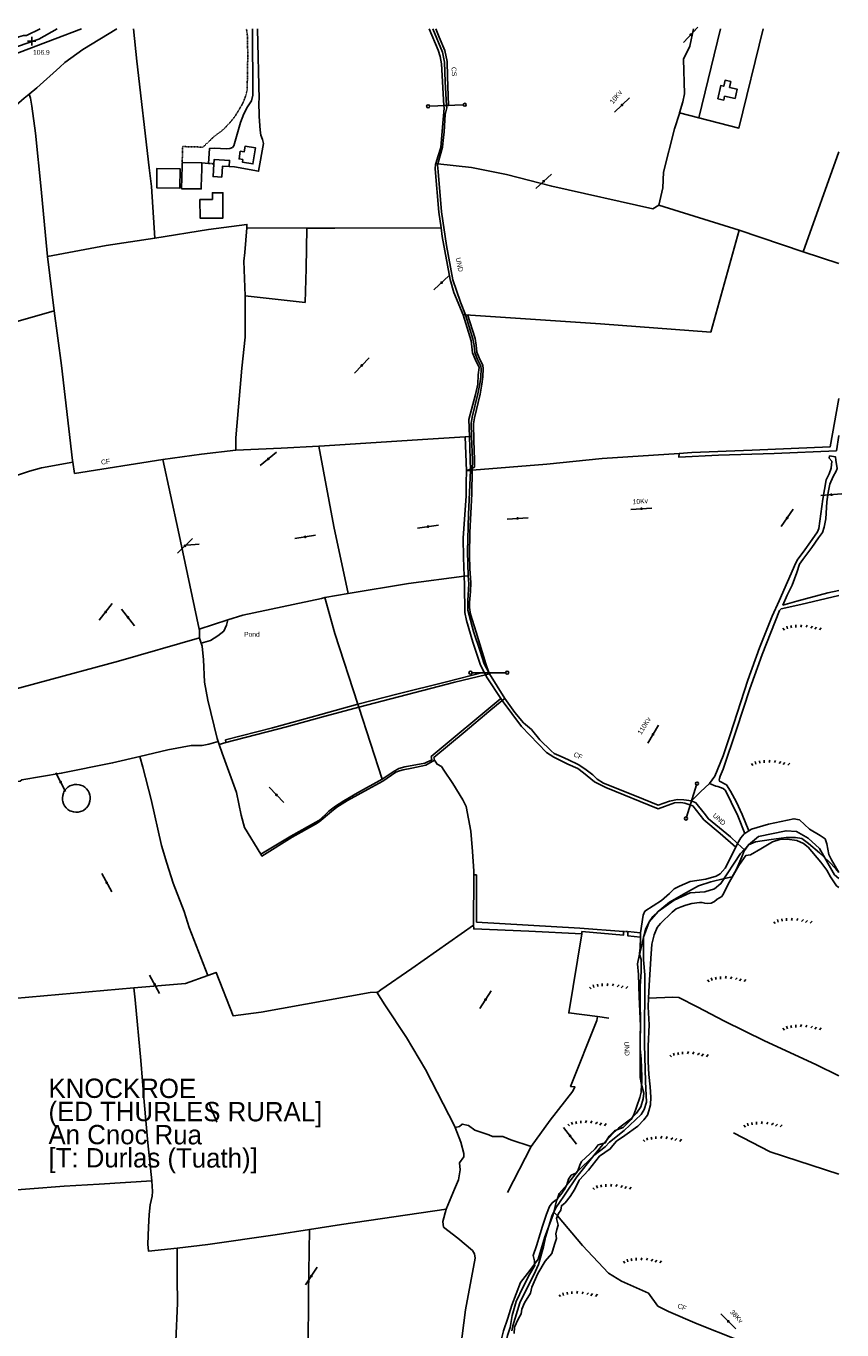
# Model space of a CAD drawing. Header units: metres. Extents: x 611948 to 1225781, y 656699 to 1316021.
# Tile 169 of 169: x 615315 to 615949, y 659032 to 660045. Entities that reach past the tile are written whole.
import ezdxf

# ---------------------------------------------------------------- set-up
doc = ezdxf.new("R2010")
doc.units = ezdxf.units.M
doc.linetypes.add('4696-B$0$PECK', pattern=[0.2, 0.1, -0.1])
for name, color, linetype in [('4696-B$0$BDY_SYM', 253, 'Continuous'), ('4696-B$0$BLD_OTL_S', 253, 'Continuous'), ('4696-B$0$GEN_LIN_D', 253, 'Continuous'), ('4696-B$0$GEN_PCK_D', 253, '4696-B$0$PECK'), ('4696-B$0$HT_CTRL', 253, 'Continuous'), ('4696-B$0$LAND_SYMB', 253, 'Continuous'), ('4696-B$0$POLE_SYMB', 253, 'Continuous'), ('4696-B$0$ROADS', 253, 'Continuous'), ('4696-B$0$ROADS_CTR', 253, 'Continuous'), ('4696-B$0$TOWNLAND', 253, 'Continuous'), ('4696-B$0$WATER_FTR', 253, 'Continuous')]:
    doc.layers.add(name, color=color, linetype=linetype)
doc.styles.add('4696-B$0$STANDARD', font='txt')

# ---------------------------------------------------------------- blocks, each defined once
blk = doc.blocks.new('4696-B$0$26', base_point=(147.987073, 309.748732))
for p, q in [((141.664701, 310.500325), (142.264286, 309.80081)), ((143.097041, 311.29977), (143.396834, 310.300465)), ((144.762551, 311.566252), (144.962414, 310.666877)), ((146.627924, 311.832735), (146.627924, 310.833427)), ((148.859709, 311.899355), (148.559919, 310.99998)), ((151.024874, 311.732805), (150.625151, 310.933357)), ((153.156729, 311.29977), (152.457214, 310.600257)), ((154.722309, 310.96667), (154.022794, 310.167222)), ((156.554371, 310.700187), (155.854856, 309.900742))]:
    blk.add_line(p, q)
blk = doc.blocks.new('4696-B$0$36', base_point=(144.988486, 310.919762))
blk.add_line((140.875383, 310.92339), (149.050238, 310.92339))
at = {"const_width": 0.539928}
blk.add_lwpolyline([(144.673376, 310.923808, 1), (145.213304, 310.923808, 1)], format="xyb", close=True, dxfattribs=at)
blk = doc.blocks.new('4696-B$0$43', base_point=(147.36021, 308.857352))
blk.add_line((153.849537, 308.848253), (140.769785, 308.848253))
for centre in [(140.180307, 308.837153), (154.439015, 308.859353)]:
    blk.add_circle(centre, 0.589583)
blk = doc.blocks.new('4696-B$0$30', base_point=(144.876269, 313.485642))
blk.add_line((144.905875, 313.497659), (149.765037, 313.497659))
blk = doc.blocks.new('4696-B$0$35', base_point=(150.27109, 306.896499))
for p, q in [((151.914023, 306.896499), (148.62816, 306.896499)), ((150.27109, 308.539432), (150.27109, 305.253567))]:
    blk.add_line(p, q)
blk = doc.blocks.new('4696-B')
at = {"layer": '4696-B$0$BLD_OTL_S', "flags": 128}
for points in [[(615858.18, 659990.616), (615866.345, 659988.851), (615867.916, 659996.121), (615862.035, 659997.392), (615863.028, 660001.983), (615858.542, 660002.952), (615857.541, 659998.319), (615855.214, 659998.821), (615853.004, 659988.6), (615857.533, 659987.621), (615858.18, 659990.616)], [(615483.716, 659941.387), (615483.379, 659939.341), (615491.447, 659938.02), (615493.484, 659950.376), (615485.415, 659951.698), (615484.708, 659947.406), (615481.551, 659947.796), (615480.683, 659941.911), (615483.716, 659941.387)], [(615436.396, 659936.145), (615436.052, 659918.63), (615451.28, 659918.543), (615451.481, 659928.917), (615451.71, 659932.202), (615451.853, 659938.799)], [(615436.454, 659939.103), (615436.396, 659936.145)], [(615451.853, 659938.799), (615436.454, 659939.103)], [(615472.962, 659935.92), (615467.741, 659936.132), (615467.258, 659927.818), (615460.542, 659928.201), (615461.115, 659938.086)], [(615461.115, 659938.086), (615461.302, 659941.316), (615473.257, 659940.661), (615472.962, 659935.92)], [(615434.557, 659919.264), (615416.64, 659919.461), (615416.876, 659934.465), (615434.881, 659934.215), (615434.557, 659919.264)], [(615450.307, 659910.343), (615450.34, 659895.854), (615468.189, 659895.906), (615468.142, 659915.63), (615460.008, 659915.608), (615460.019, 659910.376), (615450.307, 659910.343)]]:
    blk.add_lwpolyline(points, dxfattribs=at)
at = {"layer": '4696-B$0$GEN_LIN_D', "flags": 128}
for points in [[(615358.066, 660042.85), (615317.289, 660027.361), (615274.058, 660011.204), (615242.104, 659999.013), (615225.379, 659992.845)], [(615233.953, 660008.272), (615258.569, 660017.664), (615305.722, 660035.232), (615309.514, 660036.763), (615313.208, 660037.667), (615315.314, 660037.881), (615326.16, 660042.85)], [(615317.431, 659992.184), (615323.433, 659997.139), (615341.285, 660013.207), (615345.111, 660016.854), (615359.244, 660026.79), (615385.761, 660042.85)], [(615398.672, 660042.85), (615401.313, 660017.762), (615410.906, 659934.848)], [(615491.015, 660042.85), (615491.275, 659991.496), (615490.344, 659987.102), (615487.316, 659982.244), (615484.31, 659976.89), (615481.735, 659970.184), (615476.667, 659951.926), (615475.478, 659950.632), (615473.512, 659950.05), (615470.661, 659949.804), (615461.935, 659950.177), (615457.594, 659949.867), (615456.84, 659938.387)], [(615495.139, 660042.85), (615496.273, 659988.101), (615495.969, 659986.471), (615496.219, 659974.786), (615497.173, 659964.126), (615497.71, 659960.291), (615498.853, 659956.856), (615499.726, 659953.908), (615495.918, 659932.344), (615477.108, 659935.771), (615472.962, 659935.92)], [(615628.428, 660042.849), (615635.413, 660026.428), (615637.059, 660021.552), (615638.018, 660015.868), (615639.891, 659983.322)], [(615631.258, 660042.849), (615638.922, 660024.832), (615640.426, 660017.064), (615640.904, 660001.825), (615642.051, 659983.363)], [(615823.156, 659977.623), (615825.843, 659986.112), (615827.082, 659992.473), (615826.16, 660019.449), (615831.101, 660029.615), (615834.084, 660042.848)], [(615854.908, 660042.848), (615838.134, 659973.797)], [(615838.134, 659973.797), (615869.289, 659965.838), (615888.203, 660042.848)], [(615238.106, 659930.572), (615243.891, 659933.891), (615248.882, 659936.469), (615263.351, 659947.289), (615277.193, 659958.208), (615294.256, 659972.376), (615313.578, 659989.003), (615317.431, 659992.184)], [(615331.771, 659866.102), (615330.206, 659882.335), (615326.928, 659918.278), (615322.327, 659961.879), (615319.686, 659982.918), (615318.556, 659988.967), (615317.431, 659992.184)], [(615639.891, 659983.322), (615640.061, 659981.219), (615638.985, 659966.606), (615637.627, 659950.843), (615635.336, 659943.52), (615633.62, 659938.322)], [(615807.145, 659905.835), (615810.177, 659919.479), (615810.707, 659931.544), (615819.256, 659965.294), (615823.049, 659977.284)], [(615823.049, 659977.284), (615823.156, 659977.623)], [(615823.156, 659977.623), (615838.134, 659973.797)], [(615456.84, 659938.387), (615451.853, 659938.799)], [(615633.62, 659938.322), (615633.424, 659937.73), (615633.208, 659934.207), (615635.917, 659900.613), (615637.722, 659888.275)], [(615635.354, 659938.132), (615633.62, 659938.322)], [(615807.145, 659905.835), (615802.349, 659903.195), (615723.8, 659920.654), (615688.63, 659929.714), (615661.383, 659935.281), (615635.354, 659938.132)], [(615947.02, 659947.505), (615919.271, 659869.544)], [(615410.906, 659934.848), (615412.57, 659920.32), (615415.273, 659880.371)], [(615869.66, 659886.498), (615807.145, 659905.835)], [(615415.273, 659880.371), (615456.921, 659887.004), (615486.86, 659891.021), (615486.815, 659888.292)], [(615485.463, 659835.514), (615484.312, 659862.429), (615485.149, 659869.059), (615486.815, 659888.292)], [(615533.444, 659888.081), (615532.913, 659856.828), (615532.051, 659830.413), (615485.463, 659835.514)], [(615486.815, 659888.292), (615533.444, 659888.081)], [(615533.444, 659888.081), (615555.262, 659887.982), (615637.722, 659888.275)], [(615655.066, 659820.712), (615647.732, 659837.95), (615644.784, 659848.106), (615638.706, 659881.553), (615637.722, 659888.275)], [(615415.273, 659880.371), (615377.449, 659874.525), (615331.771, 659866.102)], [(615869.66, 659886.498), (615847.493, 659807.32), (615761.823, 659813.685), (615656.817, 659820.597)], [(615919.271, 659869.544), (615869.66, 659886.498)], [(615919.271, 659869.544), (615947.02, 659860.473)], [(615336.811, 659823.842), (615331.771, 659866.102)], [(615478.073, 659715.468), (615478.11, 659725.172), (615482.89, 659779.252), (615485.349, 659803.247), (615485.512, 659834.36), (615485.463, 659835.514)], [(615149.963, 659773.426), (615154.456, 659773.12), (615195.503, 659785.078), (615224.894, 659793.178), (615283.213, 659808.61), (615336.811, 659823.842)], [(615336.811, 659823.842), (615342.612, 659781.287), (615351.111, 659707.617), (615351.361, 659706.107)], [(615659.76, 659726.138), (615659.329, 659739.436), (615664.408, 659758.756), (615666.254, 659766.919), (615666.688, 659773.966), (615667.336, 659779.905), (615664.192, 659786.288), (615662.297, 659791.145), (615661.037, 659800.561), (615655.066, 659820.712)], [(615656.817, 659820.597), (615655.066, 659820.712)], [(615658.442, 659821.098), (615664.228, 659802.429), (615665.179, 659797.058), (615665.604, 659791.778), (615667.494, 659787.338), (615670.332, 659781.297), (615670.526, 659778.898), (615670.274, 659772.441), (615669.57, 659766.872), (615668.049, 659759.019), (615663.645, 659740.793), (615662.949, 659736.071), (615663.262, 659722.978), (615663.836, 659708.086), (615663.725, 659702.354), (615657.408, 659699.584)], [(615822.881, 659713.056), (615832.84, 659713.73), (615879.781, 659715.512), (615940.43, 659718.149), (615947.02, 659755.675)], [(615542.643, 659718.676), (615547.106, 659718.916), (615623.276, 659723.939), (615656.568, 659725.946)], [(615656.568, 659725.946), (615659.76, 659726.138)], [(615656.568, 659725.946), (615657.408, 659699.584)], [(615660.643, 659699.844), (615659.76, 659726.138)], [(615421.521, 659708.198), (615451.45, 659712.463), (615478.073, 659715.468)], [(615478.073, 659715.468), (615513.464, 659717.105), (615542.643, 659718.676)], [(615542.643, 659718.676), (615554.438, 659656.261), (615565.411, 659604.049)], [(615351.361, 659706.107), (615327.037, 659701.708), (615317.812, 659699.199), (615281.992, 659687.216), (615249.414, 659677.985), (615250.921, 659671.828)], [(615351.361, 659706.107), (615352.788, 659697.486), (615421.521, 659708.198)], [(615449.721, 659576.475), (615433.318, 659653.457), (615421.521, 659708.198)], [(615661.979, 659699.952), (615720.115, 659704.64), (615762.97, 659708.973), (615822.881, 659713.056)], [(615655.647, 659617.554), (615655.147, 659632.246), (615655.073, 659647.143), (615657.173, 659680.122), (615657.231, 659690.271), (615657.408, 659699.584)], [(615657.408, 659699.584), (615660.643, 659699.844)], [(615660.643, 659699.844), (615659.007, 659665.776), (615658.329, 659636.918), (615658.782, 659617.968)], [(615660.643, 659699.844), (615661.979, 659699.952)], [(615565.411, 659604.049), (615612.37, 659611.843), (615655.647, 659617.554)], [(615655.647, 659617.554), (615658.782, 659617.968)], [(615671.318, 659542.956), (615668.42, 659548.411), (615662.342, 659566.33), (615657.473, 659583.219), (615656.359, 659589.265), (615655.878, 659610.766), (615655.647, 659617.554)], [(615658.782, 659617.968), (615659.246, 659611.571), (615658.662, 659598.624), (615658.517, 659591.099), (615662.983, 659574.554), (615668.208, 659559.447), (615671.271, 659549.425), (615675.016, 659542.644)], [(615565.411, 659604.049), (615547.345, 659600.929)], [(615472.001, 659583.615), (615483.597, 659587.379), (615544.763, 659600.196), (615547.345, 659600.929)], [(615547.345, 659600.929), (615555.252, 659573.146), (615573.165, 659518.248)], [(615449.721, 659576.475), (615472.001, 659583.615)], [(615449.968, 659569.698), (615449.817, 659576.023), (615449.721, 659576.475)], [(615286.213, 659524.399), (615325.456, 659534.91), (615386.832, 659551.594), (615449.968, 659569.698)], [(615451.213, 659565.642), (615449.974, 659569.435), (615449.968, 659569.698)], [(615464.537, 659489.091), (615463.762, 659491.388), (615456.515, 659521.189), (615453.804, 659535.134), (615452.92, 659552.888), (615452.589, 659557.727), (615451.977, 659563.3), (615451.213, 659565.642)], [(615672.333, 659541.045), (615671.318, 659542.956)], [(615672.333, 659541.045), (615675.53, 659541.804)], [(615684.348, 659522.469), (615673.587, 659538.684), (615672.333, 659541.045)], [(615675.016, 659542.644), (615675.53, 659541.804)], [(615675.53, 659541.804), (615687.226, 659522.674)], [(615685.346, 659521.101), (615684.348, 659522.469)], [(615685.346, 659521.101), (615687.226, 659522.674)], [(615687.226, 659522.674), (615695.043, 659511.699), (615701.947, 659503.74), (615708.017, 659498.344), (615714.537, 659490.479), (615723.376, 659481.8), (615725.663, 659479.855), (615731.109, 659477.539), (615736.824, 659474.995), (615744.267, 659471.212), (615749.659, 659468.015), (615755.669, 659463.365), (615759.205, 659459.893), (615763.965, 659456.771), (615789.584, 659446.564), (615806.555, 659439.542), (615815.313, 659442.754), (615821.474, 659444.001), (615826.491, 659443.905), (615832.492, 659442.989)], [(615573.165, 659518.248), (615573.921, 659515.896)], [(615573.921, 659515.896), (615591.935, 659459.892)], [(615866.906, 659407.129), (615854.785, 659417.673), (615842.165, 659428.177), (615833.508, 659439.249), (615827.336, 659441.257), (615824.289, 659441.763), (615819.292, 659441.61), (615806.539, 659436.699), (615765.752, 659453.322), (615757.119, 659457.886), (615748.554, 659464.708), (615744.023, 659468.099), (615736.236, 659471.48), (615725.532, 659476.878), (615719.717, 659480.667), (615700.189, 659500.757), (615685.346, 659521.101)], [(615403.653, 659477.573), (615425.212, 659482.6), (615443.358, 659485.989), (615452.062, 659486.112), (615457.247, 659487.08), (615464.537, 659489.091)], [(615465.274, 659486.902), (615464.537, 659489.091)], [(615470.383, 659488.24), (615465.274, 659486.902)], [(615497.584, 659401.63), (615485.007, 659422.244), (615482.358, 659431.836), (615478.612, 659449.593), (615467.608, 659479.981), (615465.274, 659486.902)], [(615403.653, 659477.573), (615382.341, 659472.556), (615342.496, 659464.507), (615311.735, 659459.335), (615310.536, 659458.288), (615302.724, 659457.443)], [(615456.467, 659307.376), (615441.936, 659344.58), (615438.047, 659356.982), (615429.391, 659379.008), (615424.489, 659394.725), (615420.427, 659408.239), (615412.3, 659444.099), (615405.752, 659469.201), (615403.653, 659477.573)], [(615663.243, 659385.509), (615663.255, 659388.348), (615662.145, 659403.662), (615660.881, 659419.339), (615657.326, 659438.588), (615654.779, 659443.768), (615646.862, 659456.528), (615640.027, 659466.747), (615638.045, 659469.593), (615634.763, 659471.457), (615632.752, 659474.535)], [(615343.32, 659445.412), (615343.409, 659443.525), (615343.576, 659442.595), (615344.151, 659440.795), (615345.029, 659439.123), (615346.184, 659437.629), (615347.581, 659436.358), (615349.177, 659435.348), (615350.036, 659434.952), (615351.839, 659434.39), (615353.712, 659434.15), (615355.599, 659434.239), (615357.442, 659434.655), (615359.184, 659435.384), (615360.001, 659435.859), (615361.495, 659437.014), (615362.161, 659437.685), (615363.306, 659439.188), (615364.172, 659440.866), (615364.734, 659442.669), (615364.974, 659444.543), (615364.885, 659446.43), (615364.717, 659447.36), (615364.143, 659449.159), (615363.265, 659450.831), (615362.11, 659452.326), (615360.713, 659453.597), (615359.116, 659454.606), (615357.369, 659455.323), (615356.455, 659455.564), (615354.581, 659455.804), (615352.694, 659455.715), (615350.852, 659455.3), (615349.11, 659454.571), (615347.52, 659453.55), (615346.798, 659452.94), (615345.527, 659451.543), (615344.518, 659449.947), (615344.121, 659449.088), (615343.56, 659447.285), (615343.32, 659445.412)], [(615846.487, 659456.491), (615839.369, 659450.031), (615832.492, 659442.989)], [(615832.492, 659442.989), (615835.959, 659441.413), (615842.364, 659433.414), (615845.597, 659429.041), (615862.881, 659415.032), (615868.35, 659409.812)], [(615947.019, 659382.561), (615943.785, 659385.61), (615932.125, 659405.888), (615923.254, 659414), (615914.128, 659419.323), (615906.017, 659419.83), (615884.471, 659415.267), (615876.795, 659408.741), (615870.53, 659402.086), (615855.321, 659378.766), (615850.252, 659374.711), (615842.901, 659372.429), (615831.494, 659371.669), (615819.074, 659365.839), (615806.582, 659356.994), (615799.469, 659348.907), (615795.281, 659337.174), (615795.247, 659319.452), (615796.261, 659307.792), (615795.881, 659253.649), (615796.641, 659225.006), (615797.402, 659208.783), (615795.627, 659203.207), (615793.346, 659199.405), (615780.165, 659186.731), (615768.758, 659177.859), (615765.463, 659174.057), (615756.504, 659167.367), (615743.385, 659150.965), (615734.26, 659137.277), (615729.256, 659129.998), (615727.401, 659127.597), (615724.091, 659121.086), (615719.053, 659103.86), (615717.307, 659096.549), (615713.397, 659082.668), (615709.869, 659074.739), (615707.959, 659071.371), (615698.953, 659053.02), (615693.624, 659035.175), (615692.824, 659031.065)], [(615947.019, 659375.608), (615945.337, 659376.967), (615940.505, 659384.09), (615937.595, 659389.115), (615932.957, 659395.379), (615923.131, 659406.984), (615919.52, 659409.824), (615914.323, 659412.159), (615906.966, 659413.319), (615901.222, 659413.107), (615895.371, 659411.132), (615886.296, 659405.642), (615878.405, 659400.998), (615874.693, 659400.448), (615869.168, 659392.864), (615866.24, 659387.244), (615860.95, 659378.302), (615857.511, 659371.262), (615856.084, 659368.768), (615852.492, 659366.725), (615850.392, 659364.803), (615847.87, 659363.472), (615845.268, 659363.137), (615842.739, 659363.434), (615840.822, 659363.906), (615838.677, 659364.108), (615832.859, 659363.263), (615828.077, 659362.001), (615824.56, 659360.591), (615820.544, 659359.14), (615817.49, 659356.639), (615808.448, 659347.644), (615805.816, 659344.552), (615803.521, 659338.857), (615801.728, 659331.575), (615800.735, 659320.599), (615799.549, 659299.591), (615799.151, 659289.691)], [(615874.03, 659417.762), (615877.036, 659419.686)], [(615815.492, 659371.039), (615819.078, 659374.71), (615823.168, 659376.792), (615831.388, 659380.46), (615843.521, 659382.191), (615851.592, 659384.594), (615854.841, 659386.234), (615858.616, 659390.671), (615866.906, 659407.129)], [(615663.243, 659385.509), (615663.071, 659346.307)], [(615663.071, 659346.307), (615615.038, 659312.827), (615590.955, 659296.232), (615588.472, 659294.404), (615587.859, 659294.368)], [(615747.257, 659339.579), (615705.953, 659341.825), (615663.114, 659343.505), (615663.071, 659346.307)], [(615747.257, 659339.579), (615747.231, 659341.456)], [(615792.771, 659337.195), (615792.878, 659340.423)], [(615759.307, 659275.557), (615737.048, 659278.271), (615747.257, 659339.579)], [(615792.147, 659323.832), (615791.94, 659324.558), (615792.615, 659328.62), (615792.771, 659337.195)], [(615792.602, 659256.602), (615792.94, 659271.792), (615792.542, 659286.036), (615792.609, 659299.191), (615793.373, 659309.897), (615793.337, 659319.662), (615792.147, 659323.832)], [(615456.467, 659307.376), (615462.817, 659309.665), (615476.076, 659276.014), (615497.979, 659278.817), (615582.615, 659294.057), (615587.859, 659294.368)], [(615398.742, 659297.764), (615438.922, 659301.054), (615456.467, 659307.376)], [(615246.213, 659282.881), (615293.756, 659288.503), (615398.742, 659297.764)], [(615412.763, 659147.717), (615409.877, 659177.272), (615407.028, 659209.003), (615404.275, 659241.361), (615400.023, 659288.461), (615398.742, 659297.764)], [(615648.802, 659189.254), (615648.568, 659189.889), (615625.695, 659234.38), (615610.802, 659259.101), (615594.109, 659284.429), (615587.859, 659294.368)], [(615799.151, 659289.691), (615798.882, 659283.006), (615799.508, 659269.032), (615798.842, 659252.447), (615798.675, 659240.538), (615799.249, 659230.315), (615800.395, 659220.765), (615800.923, 659212.668), (615800.638, 659206.884), (615799.392, 659202.15), (615798.16, 659198.795), (615795.32, 659195.185), (615790.704, 659190.304), (615780.775, 659182.991), (615774.129, 659178.448), (615771.383, 659175.221), (615769.345, 659172.553), (615761.037, 659166.873), (615752.517, 659156.042), (615745.251, 659148.319), (615741.812, 659141.278), (615738.271, 659135.484), (615734.153, 659130.643), (615731.328, 659128.411), (615730.862, 659124.867), (615729.186, 659122.353), (615728.342, 659120.406)], [(615799.151, 659289.691), (615817.989, 659290.584), (615822.662, 659290.084), (615837.011, 659282.976), (615858.191, 659271.911), (615889.362, 659256.517), (615929.045, 659238.052), (615947.019, 659229.38)], [(615707.735, 659174.345), (615722.613, 659194.831), (615740.337, 659217.298), (615741.818, 659220.674), (615738.523, 659221.159), (615758.936, 659272.396), (615759.307, 659275.557)], [(615759.307, 659275.557), (615768.197, 659274.02)], [(615792.549, 659250.374), (615792.48, 659251.092), (615792.602, 659256.602)], [(615793.732, 659222.555), (615793.807, 659223.774), (615793.863, 659229.289), (615793.65, 659235.032), (615793.297, 659242.517), (615792.549, 659250.374)], [(615786.633, 659197.238), (615787.541, 659198.975), (615792.335, 659212.51), (615793.373, 659216.726), (615793.732, 659222.555)], [(615641.72, 659125.721), (615648.116, 659141.139), (615651.401, 659148.542), (615652.521, 659156.396), (615651.965, 659161.736), (615655.357, 659166.268), (615655.385, 659169.025), (615653.055, 659177.729), (615648.802, 659189.254)], [(615648.802, 659189.254), (615652.131, 659189.898), (615654.231, 659191.821), (615659.193, 659190.844), (615663.994, 659187.224), (615674.94, 659183.473), (615677.664, 659182.315), (615685.821, 659182.096), (615692.034, 659179.591), (615707.735, 659174.345)], [(615774.328, 659187.304), (615779.305, 659189.294), (615785.696, 659195.445), (615786.633, 659197.238)], [(615764.536, 659177.014), (615765.372, 659177.276), (615766.439, 659179.117)], [(615766.439, 659179.117), (615768.34, 659182.398), (615772.633, 659186.626), (615774.328, 659187.304)], [(615947.019, 659152.841), (615893.64, 659170.308), (615865.017, 659185.156)], [(615707.735, 659174.345), (615689.313, 659138.797)], [(615735.478, 659144.609), (615736.717, 659149.043), (615738.964, 659152.229), (615742.598, 659153.774), (615744.084, 659155.522), (615745.599, 659160.027), (615747.006, 659162.771), (615753.417, 659168.672), (615757.481, 659172.632), (615759.998, 659175.59), (615764.536, 659177.014)], [(615412.763, 659147.717), (615371.809, 659145.22), (615344.626, 659143.685), (615291.176, 659139.534), (615290.918, 659139.598)], [(615432.666, 659095.37), (615410.366, 659093.057), (615409.754, 659098.63), (615410.185, 659111.837), (615410.884, 659121.697), (615411.689, 659129.072), (615413.14, 659135.854), (615413.359, 659139.471), (615412.763, 659147.717)], [(615728.192, 659134.118), (615730.787, 659137.168), (615733.949, 659141.43), (615735.356, 659144.174), (615735.478, 659144.609)], [(615710.521, 659083.038), (615710.394, 659085.683), (615709.441, 659089.739), (615711.959, 659097.33), (615714.856, 659106.455), (615716.613, 659112.608), (615719.624, 659121.867), (615722.034, 659127.696), (615724.053, 659130.614), (615727.241, 659133), (615728.192, 659134.118)], [(615641.72, 659125.721), (615560.408, 659113.779), (615535.458, 659109.949)], [(615641.72, 659125.721), (615639.114, 659116.119), (615639.589, 659111.774), (615650.669, 659103.275), (615662.097, 659093.552), (615663.677, 659091.05), (615664.207, 659087.586), (615656.791, 659047.541), (615654.052, 659027.159), (615643.454, 658952.043), (615641.998, 658931.263), (615641.609, 658917.456), (615643.764, 658893.836), (615644.002, 658872.87)], [(615728.342, 659120.406), (615727.497, 659118.459), (615728.913, 659113.315), (615727.682, 659109.959), (615727.082, 659106.53), (615727.631, 659102.817), (615726.002, 659098.178), (615723.807, 659091.238), (615718.774, 659085.322), (615713.026, 659075.842), (615708.26, 659065.064), (615707.262, 659060.35), (615702.733, 659052.847), (615700.492, 659048.033), (615700.026, 659044.489), (615697.609, 659040.287), (615694.857, 659034.053), (615694.511, 659029.016)], [(615728.342, 659120.406), (615747.628, 659097.468), (615767.888, 659076.06), (615778.041, 659069.74), (615798.945, 659060.531), (615806.413, 659050.238), (615814.622, 659046.267), (615836.945, 659036.546), (615868.373, 659024.178), (615874.895, 659020.947), (615885.047, 659014.628), (615917.934, 659001.25), (615931.927, 658996.994), (615947.019, 658992.682)], [(615535.458, 659109.949), (615508.737, 659105.847), (615456.43, 659098.261), (615432.666, 659095.37)], [(615535.458, 659109.949), (615534.719, 659060.272), (615534.342, 659016.706), (615534.232, 658984.351), (615533.831, 658938.421), (615533.659, 658881.303), (615533.816, 658858.331)], [(615432.666, 659095.37), (615432.541, 659072.098), (615432.753, 659052.572), (615431.652, 659023.036)], [(615685.672, 658924.009), (615687.741, 658925.566), (615689.627, 658933.233), (615691.339, 658941.51), (615691.814, 658952.694), (615690.465, 658955.465), (615688.518, 658964.074), (615687.446, 658974.257), (615686.844, 658981.722), (615687.277, 658988.77), (615689.19, 659010.088), (615688.359, 659017.284), (615688.415, 659022.798), (615689.527, 659027.647), (615691.42, 659033.685), (615693.051, 659042.959), (615696.056, 659053.846), (615701.642, 659065.316), (615706.623, 659074.985), (615710.58, 659081.815), (615710.521, 659083.038)]]:
    blk.add_lwpolyline(points, dxfattribs=at)
at = {"layer": '4696-B$0$GEN_PCK_D', "flags": 128}
for points in [[(615436.454, 659939.103), (615436.87, 659951.47), (615452.691, 659951.027), (615461.294, 659959.357), (615466.967, 659963.457), (615470.555, 659966.845), (615474.597, 659971.248), (615477.428, 659974.853), (615480.457, 659979.711), (615483.7, 659985.324), (615485.832, 659990.766), (615487.001, 659995.42), (615487.464, 660022.44), (615487.194, 660037.484), (615486.437, 660042.85)], [(615461.115, 659938.086), (615456.84, 659938.387)], [(615779.666, 659341.442), (615783.033, 659341.382)]]:
    blk.add_lwpolyline(points, dxfattribs=at)
at = {"layer": '4696-B$0$ROADS', "flags": 128}
for points in [[(615358.066, 660042.85), (615317.289, 660027.361), (615274.058, 660011.204), (615242.104, 659999.013), (615225.379, 659992.845)], [(615233.953, 660008.272), (615258.569, 660017.664), (615305.722, 660035.232), (615309.514, 660036.763), (615313.208, 660037.667), (615315.314, 660037.881), (615326.16, 660042.85)]]:
    blk.add_lwpolyline(points, dxfattribs=at)
at = {"layer": '4696-B$0$ROADS_CTR', "flags": 128}
blk.add_lwpolyline([(615147.153, 659971.763), (615155.521, 659973.451), (615178.219, 659981.279), (615221.544, 659996.494), (615249.36, 660006.842), (615300.039, 660026.39), (615325.069, 660035.037), (615339.277, 660042.85)], dxfattribs=at)
at = {"layer": '4696-B$0$TOWNLAND', "flags": 128}
for points in [[(615317.431, 659992.184), (615323.433, 659997.139), (615341.285, 660013.207), (615345.111, 660016.854), (615359.244, 660026.79), (615385.761, 660042.85)], [(615631.258, 660042.849), (615638.922, 660024.832), (615640.426, 660017.064), (615640.904, 660001.825), (615642.051, 659983.363)], [(615238.106, 659930.572), (615243.891, 659933.891), (615248.882, 659936.469), (615263.351, 659947.289), (615277.193, 659958.208), (615294.256, 659972.376), (615313.578, 659989.003), (615317.431, 659992.184)], [(615642.051, 659983.363), (615642.166, 659981.514), (615640.96, 659976.283), (615640.167, 659962.819), (615639.33, 659956.115), (615638.984, 659951.078), (615635.354, 659938.132)], [(615635.354, 659938.132), (615635.091, 659937.239), (615635.378, 659932.128), (615638.041, 659900.66), (615641.891, 659874.672), (615646.929, 659847.903), (615652.833, 659830.597), (615656.817, 659820.597)], [(615656.817, 659820.597), (615662.573, 659802.026), (615663.492, 659796.841), (615663.933, 659791.367), (615665.942, 659786.645), (615668.663, 659780.853), (615668.824, 659778.862), (615668.579, 659772.581), (615667.891, 659767.141), (615666.387, 659759.381), (615661.974, 659741.117), (615661.246, 659736.175), (615661.487, 659726.082)], [(615542.643, 659718.676), (615547.106, 659718.916), (615623.276, 659723.939), (615656.568, 659725.946)], [(615656.568, 659725.946), (615659.76, 659726.138)], [(615659.76, 659726.138), (615661.487, 659726.082)], [(615661.487, 659726.082), (615662.135, 659708.07), (615661.979, 659699.952)], [(615421.521, 659708.198), (615451.45, 659712.463), (615478.073, 659715.468)], [(615478.073, 659715.468), (615513.464, 659717.105), (615542.643, 659718.676)], [(615351.361, 659706.107), (615327.037, 659701.708), (615317.812, 659699.199), (615281.992, 659687.216), (615249.414, 659677.985), (615250.921, 659671.828)], [(615351.361, 659706.107), (615352.788, 659697.486), (615421.521, 659708.198)], [(615661.979, 659699.952), (615661.639, 659681.606), (615660.179, 659651.559), (615659.842, 659634), (615660.187, 659623.508), (615660.822, 659612.539), (615660.751, 659605.646), (615659.94, 659597.065), (615659.878, 659593.178), (615660.528, 659588.221), (615665.176, 659574.069), (615672.542, 659549.492), (615675.016, 659542.644)], [(615675.016, 659542.644), (615675.53, 659541.804)], [(615675.53, 659541.804), (615687.226, 659522.674)], [(615687.226, 659522.674), (615695.043, 659511.699), (615701.947, 659503.74), (615708.017, 659498.344), (615714.537, 659490.479), (615723.376, 659481.8), (615725.663, 659479.855), (615731.109, 659477.539), (615736.824, 659474.995), (615744.267, 659471.212), (615749.659, 659468.015), (615755.669, 659463.365), (615759.205, 659459.893), (615763.965, 659456.771), (615789.584, 659446.564), (615806.555, 659439.542), (615815.313, 659442.754), (615821.474, 659444.001), (615826.491, 659443.905), (615832.492, 659442.989)], [(615832.492, 659442.989), (615835.959, 659441.413), (615842.364, 659433.414), (615845.597, 659429.041), (615862.881, 659415.032), (615868.35, 659409.812)], [(615947.019, 659387.435), (615944.664, 659390.17), (615939.474, 659395.512), (615932.134, 659402.684), (615923.529, 659410.004), (615918.345, 659413.719), (615913.403, 659414.448), (615906.125, 659414.613), (615894.356, 659413.037), (615882.357, 659411.193), (615876.795, 659408.741), (615873.877, 659404.58)], [(615873.877, 659404.58), (615873.537, 659404.095), (615871.525, 659399.55), (615869.343, 659393.989), (615867.217, 659389.309), (615864.134, 659384.051), (615858.242, 659382.575), (615847.413, 659380.198), (615838.024, 659377.062), (615826.158, 659370.469), (615815.267, 659364.207), (615806.582, 659356.994), (615802.384, 659353.149), (615799.469, 659348.907), (615796.79, 659343.306), (615792.566, 659325.809), (615792.147, 659323.832)], [(615868.35, 659409.812), (615873.877, 659404.58)], [(615792.147, 659323.832), (615790.571, 659316.381), (615791.233, 659308.17), (615791.757, 659290.805), (615792.703, 659268.215), (615792.602, 659256.602)], [(615792.549, 659250.374), (615792.448, 659238.765), (615792.678, 659228.139), (615793.732, 659222.555)], [(615792.602, 659256.602), (615792.549, 659250.374)], [(615793.732, 659222.555), (615795.423, 659215.838), (615794.903, 659211.413), (615793.146, 659205.26), (615789.794, 659200.231), (615786.633, 659197.238)], [(615786.633, 659197.238), (615785.024, 659195.714), (615775.706, 659188.576), (615774.328, 659187.304)], [(615766.439, 659179.117), (615764.536, 659177.014)], [(615774.328, 659187.304), (615771.394, 659184.597), (615766.439, 659179.117)], [(615764.536, 659177.014), (615763.576, 659175.952), (615756.504, 659167.367), (615743.969, 659155.085), (615736.803, 659146.117), (615735.478, 659144.609)], [(615735.478, 659144.609), (615729.462, 659137.761), (615728.192, 659134.118)], [(615728.192, 659134.118), (615727.53, 659132.22), (615725.346, 659123.344)], [(615725.346, 659123.344), (615724.7, 659120.722), (615718.385, 659104.309), (615713.28, 659086.865), (615710.521, 659083.038)], [(615728.342, 659120.406), (615725.346, 659123.344)], [(615728.342, 659120.406), (615747.628, 659097.468), (615767.888, 659076.06), (615778.041, 659069.74), (615798.945, 659060.531), (615806.413, 659050.238), (615814.622, 659046.267), (615836.945, 659036.546), (615868.373, 659024.178), (615874.895, 659020.947), (615885.047, 659014.628), (615917.934, 659001.25), (615931.927, 658996.994), (615947.019, 658992.682)], [(615710.521, 659083.038), (615706.859, 659077.957), (615699.465, 659068.72), (615692.752, 659051.023), (615689.668, 659041.131), (615686.22, 659031.086), (615684.428, 659023.803), (615683.743, 659012.102), (615684.239, 659007.508), (615685.929, 658995.872), (615686.761, 658977.781), (615687.152, 658965.165), (615688.613, 658953.26), (615689.9, 658941.969), (615689.23, 658931.646), (615685.672, 658924.009)]]:
    blk.add_lwpolyline(points, dxfattribs=at)
at = {"layer": '4696-B$0$WATER_FTR', "flags": 128}
for points in [[(615628.428, 660042.849), (615635.413, 660026.428), (615637.059, 660021.552), (615638.018, 660015.868), (615639.891, 659983.322)], [(615631.258, 660042.849), (615638.922, 660024.832), (615640.426, 660017.064), (615640.904, 660001.825), (615642.051, 659983.363)], [(615633.584, 660042.849), (615636.399, 660036.368), (615640.675, 660026.116), (615642.501, 660017.523), (615642.781, 660005.856), (615643.48, 659983.39), (615642.051, 659983.363)], [(615642.051, 659983.363), (615639.891, 659983.322)], [(615822.881, 659713.056), (615832.84, 659713.73), (615879.781, 659715.512), (615940.43, 659718.149), (615947.02, 659755.675)], [(615822.881, 659713.056), (615822.743, 659710.037), (615853.41, 659711.758), (615896.775, 659712.876), (615945.19, 659715.026), (615947.02, 659726.842)], [(615846.487, 659456.491), (615850.526, 659462.326), (615857.015, 659478.128), (615862.47, 659494.346), (615876.194, 659536.904), (615885.446, 659561.945), (615895.1, 659586.642), (615900.533, 659598.476), (615913.673, 659628.087), (615915.195, 659630.966), (615919.272, 659636.303), (615926.378, 659646.018), (615930.53, 659651.988), (615931.574, 659654.576), (615934.611, 659677.488), (615937.273, 659692.605), (615939.42, 659697.036), (615941.184, 659701.561), (615941.489, 659707.096), (615939.546, 659709.443), (615939.789, 659711.091), (615944.483, 659710.343), (615944.818, 659707.74), (615945.838, 659701.31), (615945.003, 659699.24), (615942.587, 659695.038), (615939.928, 659689.188), (615938.823, 659682.711), (615937.777, 659675.489), (615936.85, 659662.141), (615935.609, 659655.779), (615934.323, 659651.542), (615931.274, 659647.415), (615926.113, 659639.986), (615918.987, 659630.52), (615916.51, 659627.064), (615914.295, 659620.374), (615910.693, 659610.691), (615906.95, 659602.75), (615903.551, 659595.212), (615914.454, 659598.221), (615938.614, 659604.552), (615947.02, 659606.453)], [(615947.02, 659602.58), (615917.618, 659595.641), (615902.235, 659592.272), (615900.958, 659591.042), (615887.452, 659556.642), (615877.823, 659530.069), (615867.601, 659498.437), (615857.069, 659467.533), (615854.868, 659462.221), (615854.147, 659460.285), (615854.093, 659459.404), (615854.308, 659458.294), (615859.679, 659455.347), (615862.818, 659450.59), (615867.388, 659442.068), (615871.788, 659432.53), (615877.036, 659419.686)], [(615449.721, 659576.475), (615472.001, 659583.615)], [(615451.213, 659565.642), (615458.471, 659567.57), (615464.284, 659571.302), (615468.736, 659574.852), (615471.029, 659579.429), (615472.001, 659583.615)], [(615449.968, 659569.698), (615449.817, 659576.023), (615449.721, 659576.475)], [(615451.213, 659565.642), (615449.974, 659569.435), (615449.968, 659569.698)], [(615671.318, 659542.956), (615640.883, 659535.242), (615604.422, 659526.166), (615573.165, 659518.248)], [(615672.333, 659541.045), (615671.318, 659542.956)], [(615672.333, 659541.045), (615671.318, 659542.956)], [(615573.921, 659515.896), (615648.505, 659535.184), (615672.333, 659541.045)], [(615684.348, 659522.469), (615630.003, 659477.387), (615630.7, 659474.938), (615625.158, 659472.238), (615609.601, 659469.481), (615604.954, 659468.104), (615600.406, 659465.484), (615591.935, 659459.892)], [(615685.346, 659521.101), (615684.348, 659522.469)], [(615685.346, 659521.101), (615684.348, 659522.469)], [(615470.383, 659488.24), (615470.169, 659490.347), (615506.591, 659499.866), (615544.354, 659510.065), (615573.165, 659518.248)], [(615573.921, 659515.896), (615544.688, 659508.088), (615517.61, 659500.528), (615470.383, 659488.24)], [(615632.752, 659474.535), (615632.208, 659476.62), (615656.488, 659496.987), (615674.774, 659512.487), (615685.346, 659521.101)], [(615497.584, 659401.63), (615498.498, 659400.093), (615522.11, 659414.771), (615540.071, 659424.985), (615543.07, 659426.604), (615552.557, 659434.757), (615556.795, 659438.105), (615565.009, 659443.4), (615581.079, 659452.21), (615592.603, 659458.399), (615602.571, 659465.214), (615605.363, 659466.315), (615608.174, 659467.168), (615615.082, 659468.477), (615625.796, 659470.718), (615632.752, 659474.535)], [(615591.935, 659459.892), (615572.75, 659449.328), (615562.108, 659443.086), (615555.691, 659438.81), (615550.611, 659435.02), (615547.781, 659432.393), (615542.626, 659427.818), (615520.878, 659415.566), (615497.584, 659401.63)], [(615874.03, 659417.762), (615868.428, 659431.336), (615863.429, 659442.078), (615860.573, 659447.984), (615858.685, 659451.213), (615857.186, 659452.72), (615853.064, 659454.141), (615851.53, 659454.518), (615846.487, 659456.491)], [(615877.036, 659419.686), (615879.087, 659420.999), (615892.418, 659424.954), (615912.124, 659429.048), (615916.455, 659428.145), (615924.293, 659421.013), (615932.584, 659416.046), (615936.423, 659413.476), (615937.738, 659409.575), (615939.147, 659401.422), (615941.365, 659397.218), (615947.019, 659387.435)], [(615947.019, 659382.561), (615943.785, 659385.61), (615932.125, 659405.888), (615923.254, 659414), (615914.128, 659419.323), (615906.017, 659419.83), (615884.471, 659415.267), (615876.795, 659408.741), (615870.53, 659402.086), (615855.321, 659378.766), (615850.252, 659374.711), (615842.901, 659372.429), (615831.494, 659371.669), (615819.074, 659365.839), (615806.582, 659356.994), (615799.469, 659348.907), (615795.281, 659337.174), (615795.247, 659319.452), (615796.261, 659307.792), (615795.881, 659253.649), (615796.641, 659225.006), (615797.402, 659208.783), (615795.627, 659203.207), (615793.346, 659199.405), (615780.165, 659186.731), (615768.758, 659177.859), (615765.463, 659174.057), (615756.504, 659167.367), (615743.385, 659150.965), (615734.26, 659137.277), (615729.256, 659129.998), (615727.401, 659127.597), (615724.091, 659121.086), (615719.053, 659103.86), (615717.307, 659096.549), (615713.397, 659082.668), (615709.869, 659074.739), (615707.959, 659071.371), (615698.953, 659053.02), (615693.624, 659035.175), (615692.824, 659031.065)], [(615947.019, 659375.608), (615945.337, 659376.967), (615940.505, 659384.09), (615937.595, 659389.115), (615932.957, 659395.379), (615923.131, 659406.984), (615919.52, 659409.824), (615914.323, 659412.159), (615906.966, 659413.319), (615901.222, 659413.107), (615895.371, 659411.132), (615886.296, 659405.642), (615878.405, 659400.998), (615874.693, 659400.448), (615869.168, 659392.864), (615866.24, 659387.244), (615860.95, 659378.302), (615857.511, 659371.262), (615856.084, 659368.768), (615852.492, 659366.725), (615850.392, 659364.803), (615847.87, 659363.472), (615845.268, 659363.137), (615842.739, 659363.434), (615840.822, 659363.906), (615838.677, 659364.108), (615832.859, 659363.263), (615828.077, 659362.001), (615824.56, 659360.591), (615820.544, 659359.14), (615817.49, 659356.639), (615808.448, 659347.644), (615805.816, 659344.552), (615803.521, 659338.857), (615801.728, 659331.575), (615800.735, 659320.599), (615799.549, 659299.591), (615799.151, 659289.691)], [(615868.35, 659409.812), (615870.859, 659414.325), (615873.49, 659417.417), (615874.03, 659417.762)], [(615874.03, 659417.762), (615877.036, 659419.686)], [(615874.03, 659417.762), (615877.036, 659419.686)], [(615815.492, 659371.039), (615819.078, 659374.71), (615823.168, 659376.792), (615831.388, 659380.46), (615843.521, 659382.191), (615851.592, 659384.594), (615854.841, 659386.234), (615858.616, 659390.671), (615866.906, 659407.129)], [(615866.906, 659407.129), (615868.35, 659409.812)], [(615663.243, 659385.509), (615663.071, 659346.307)], [(615779.666, 659341.442), (615745.651, 659343.958), (615665.369, 659348.756), (615665.291, 659385.441), (615663.243, 659385.509)], [(615792.878, 659340.423), (615794.818, 659354.094), (615796.319, 659357.22), (615809.174, 659365.521), (615815.492, 659371.039)], [(615747.257, 659339.579), (615705.953, 659341.825), (615663.114, 659343.505), (615663.071, 659346.307)], [(615747.231, 659341.456), (615779.524, 659338.549), (615779.666, 659341.442)], [(615747.257, 659339.579), (615747.231, 659341.456)], [(615783.033, 659341.382), (615782.91, 659338.242), (615792.771, 659337.195)], [(615792.878, 659340.423), (615783.033, 659341.382)], [(615792.771, 659337.195), (615792.878, 659340.423)], [(615792.771, 659337.195), (615792.878, 659340.423)], [(615792.147, 659323.832), (615791.94, 659324.558), (615792.615, 659328.62), (615792.771, 659337.195)], [(615792.602, 659256.602), (615792.94, 659271.792), (615792.542, 659286.036), (615792.609, 659299.191), (615793.373, 659309.897), (615793.337, 659319.662), (615792.147, 659323.832)], [(615799.151, 659289.691), (615798.882, 659283.006), (615799.508, 659269.032), (615798.842, 659252.447), (615798.675, 659240.538), (615799.249, 659230.315), (615800.395, 659220.765), (615800.923, 659212.668), (615800.638, 659206.884), (615799.392, 659202.15), (615798.16, 659198.795), (615795.32, 659195.185), (615790.704, 659190.304), (615780.775, 659182.991), (615774.129, 659178.448), (615771.383, 659175.221), (615769.345, 659172.553), (615761.037, 659166.873), (615752.517, 659156.042), (615745.251, 659148.319), (615741.812, 659141.278), (615738.271, 659135.484), (615734.153, 659130.643), (615731.328, 659128.411), (615730.862, 659124.867), (615729.186, 659122.353), (615728.342, 659120.406)], [(615792.549, 659250.374), (615792.48, 659251.092), (615792.602, 659256.602)], [(615793.732, 659222.555), (615793.807, 659223.774), (615793.863, 659229.289), (615793.65, 659235.032), (615793.297, 659242.517), (615792.549, 659250.374)], [(615786.633, 659197.238), (615787.541, 659198.975), (615792.335, 659212.51), (615793.373, 659216.726), (615793.732, 659222.555)], [(615774.328, 659187.304), (615779.305, 659189.294), (615785.696, 659195.445), (615786.633, 659197.238)], [(615764.536, 659177.014), (615765.372, 659177.276), (615766.439, 659179.117)], [(615766.439, 659179.117), (615768.34, 659182.398), (615772.633, 659186.626), (615774.328, 659187.304)], [(615735.478, 659144.609), (615736.717, 659149.043), (615738.964, 659152.229), (615742.598, 659153.774), (615744.084, 659155.522), (615745.599, 659160.027), (615747.006, 659162.771), (615753.417, 659168.672), (615757.481, 659172.632), (615759.998, 659175.59), (615764.536, 659177.014)], [(615728.192, 659134.118), (615730.787, 659137.168), (615733.949, 659141.43), (615735.356, 659144.174), (615735.478, 659144.609)], [(615710.521, 659083.038), (615710.394, 659085.683), (615709.441, 659089.739), (615711.959, 659097.33), (615714.856, 659106.455), (615716.613, 659112.608), (615719.624, 659121.867), (615722.034, 659127.696), (615724.053, 659130.614), (615727.241, 659133), (615728.192, 659134.118)], [(615728.342, 659120.406), (615727.497, 659118.459), (615728.913, 659113.315), (615727.682, 659109.959), (615727.082, 659106.53), (615727.631, 659102.817), (615726.002, 659098.178), (615723.807, 659091.238), (615718.774, 659085.322), (615713.026, 659075.842), (615708.26, 659065.064), (615707.262, 659060.35), (615702.733, 659052.847), (615700.492, 659048.033), (615700.026, 659044.489), (615697.609, 659040.287), (615694.857, 659034.053), (615694.511, 659029.016)], [(615685.672, 658924.009), (615687.741, 658925.566), (615689.627, 658933.233), (615691.339, 658941.51), (615691.814, 658952.694), (615690.465, 658955.465), (615688.518, 658964.074), (615687.446, 658974.257), (615686.844, 658981.722), (615687.277, 658988.77), (615689.19, 659010.088), (615688.359, 659017.284), (615688.415, 659022.798), (615689.527, 659027.647), (615691.42, 659033.685), (615693.051, 659042.959), (615696.056, 659053.846), (615701.642, 659065.316), (615706.623, 659074.985), (615710.58, 659081.815), (615710.521, 659083.038)]]:
    blk.add_lwpolyline(points, dxfattribs=at)
at = {"layer": '4696-B$0$BDY_SYM', "xscale": 2, "yscale": 2}
for p, rotation in [((615642.051, 659983.363), 2.266000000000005), ((615832.492, 659442.989), 72.26300000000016)]:
    blk.add_blockref('4696-B$0$43', p, dxfattribs=dict(at, rotation=rotation))
blk.add_blockref('4696-B$0$43', (615675.016, 659542.644), dxfattribs=at)
at = {"layer": '4696-B$0$HT_CTRL', "xscale": 2, "yscale": 2}
blk.add_blockref('4696-B$0$35', (615319.461, 660033.371), dxfattribs=at)
at = {"layer": '4696-B$0$LAND_SYMB', "xscale": 2, "yscale": 2}
for p in [(615916.268, 659575.593), (615891.689, 659470.421), (615909.107, 659347.599), (615765.796, 659296.854), (615857.653, 659302.375), (615916.204, 659264.817), (615828.306, 659243.906), (615749.027, 659190.283), (615885.795, 659189.433), (615807.563, 659178.116), (615768.488, 659140.902), (615792.135, 659083.702), (615742.143, 659057.63)]:
    blk.add_blockref('4696-B$0$26', p, dxfattribs=at)
at = {"layer": '4696-B$0$POLE_SYMB', "xscale": 2, "yscale": 2}
for name, p, rotation in [('4696-B$0$36', (615831.794, 660038.314), 227.5370000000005), ('4696-B$0$36', (615778.461, 659983.79), 43.8130000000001), ('4696-B$0$36', (615717.523, 659924.519), 42.4340000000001), ('4696-B$0$36', (615638.223, 659845.806), 43.0400000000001), ('4696-B$0$36', (615576.184, 659781.436), 46.69500000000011), ('4696-B$0$36', (615503.487, 659708.82), 39.65300000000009), ('4696-B$0$36', (615941.174, 659680.922), 184.1580000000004), ('4696-B$0$36', (615793.642, 659670.009), 3.536000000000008), ('4696-B$0$36', (615906.954, 659662.934), 54.79000000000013), ('4696-B$0$36', (615627.701, 659656.153), 8.54100000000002), ('4696-B$0$36', (615697.339, 659662.484), 3.928000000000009), ('4696-B$0$36', (615438.746, 659641.252), 44.81600000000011), ('4696-B$0$36', (615532.198, 659648.178), 8.389000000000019), ('4696-B$0$30', (615439.897, 659641.802), 3.164000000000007), ('4696-B$0$36', (615377.059, 659589.928), 52.49400000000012), ('4696-B$0$36', (615394.318, 659585.625), 127.7810000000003), ('4696-B$0$36', (615802.683, 659494.798), 59.28100000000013), ('4696-B$0$36', (615341.928, 659457.668), 117.3480000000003), ('4696-B$0$36', (615509.719, 659447.73), 133.4980000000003), ('4696-B$0$36', (615377.791, 659379.478), 118.0560000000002), ('4696-B$0$36', (615414.955, 659300.487), 119.0670000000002), ('4696-B$0$36', (615672.344, 659288.578), 57.58200000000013), ('4696-B$0$36', (615460.171, 659200.999), 112.4040000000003), ('4696-B$0$36', (615738.021, 659182.786), 128.6030000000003), ('4696-B$0$36', (615536.952, 659073.761), 56.97100000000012), ('4696-B$0$36', (615861.076, 659038.541), 134.6210000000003)]:
    blk.add_blockref(name, p, dxfattribs=dict(at, rotation=rotation))
at = {"layer": '4696-B$0$TOWNLAND', "xscale": 2, "yscale": 2}
for p, rotation in [((615642.051, 659983.363), 2.266000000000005), ((615832.492, 659442.989), 72.26300000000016)]:
    blk.add_blockref('4696-B$0$43', p, dxfattribs=dict(at, rotation=rotation))
blk.add_blockref('4696-B$0$43', (615675.016, 659542.644), dxfattribs=at)
at = {"layer": '4696-B$0$HT_CTRL', "style": '4696-B$0$STANDARD'}
blk.add_text('106.9', height=3.75, rotation=-0.1, dxfattribs=at).set_placement((615320.511, 660022.82))
at = {"layer": '4696-B$0$POLE_SYMB', "style": '4696-B$0$STANDARD'}
for s, rotation, p in [('10Kv', 51.500011, (615771.574, 659984.24)), ('10Kv', 4.500001, (615786.959, 659673.475)), ('110Kv', 58.300012, (615793.409, 659494.178)), ('38Kv', -47.50001, (615862.166, 659045.471))]:
    blk.add_text(s, height=3.75, rotation=rotation, dxfattribs=at).set_placement(p)
at = {"layer": '4696-B$0$TOWNLAND', "style": '4696-B$0$STANDARD'}
for s, height, rotation, p in [('CS', 3.75, -86.800018, (615645.848, 660013.198)), ('UND', 3.75, -78.200016, (615649.1, 659864.791)), ('CF', 3.75, 8.300002, (615373.681, 659704.241)), ('CF', 3.75, -23.500005, (615740.393, 659477.721)), ('UND', 3.75, -41.900009, (615848.669, 659431.096)), ('UND', 3.75, -88.000018, (615780.219, 659256.002)), ('KNOCKROE', 15, -0.1, (615332.498, 659212.24)), ('(ED THURLES RURAL]', 15, -0.1, (615332.498, 659194.24)), ('An Cnoc Rua', 15, -0.1, (615332.498, 659176.24)), ('[T: Durlas (Tuath)]', 15, -0.1, (615332.498, 659158.24)), ('CF', 3.75, -22.200005, (615821.181, 659049.237))]:
    blk.add_text(s, height=height, rotation=rotation, dxfattribs=at).set_placement(p)
at = {"layer": '4696-B$0$WATER_FTR', "style": '4696-B$0$STANDARD'}
blk.add_text('Pond', height=3.75, rotation=-0.1, dxfattribs=at).set_placement((615484.615, 659570.607))
blk = doc.blocks.new('OS Mapping')
blk.add_blockref('4696-B', (0, 0))

msp = doc.modelspace()

# ---------------------------------------------------------------- block references
msp.add_blockref('OS Mapping', (0, 0))

doc.saveas('drawing.dxf')
